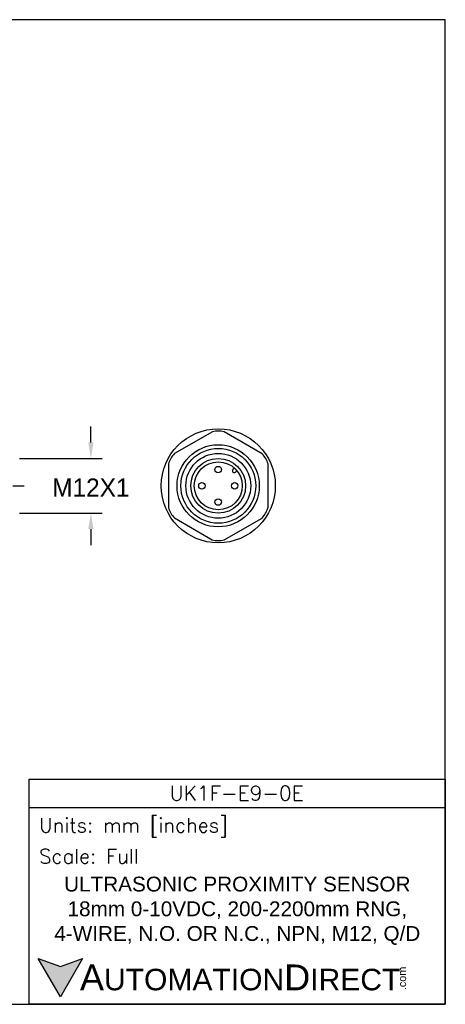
# Model space of a CAD drawing. Header units: inches. Extents: x 0 to 279, y 0 to 216.
# Tile 4 of 4: x 186 to 279, y 0 to 216. Entities that reach past the tile are written whole.
import ezdxf

# ---------------------------------------------------------------- set-up
doc = ezdxf.new("R2010")
doc.units = ezdxf.units.IN
doc.header["$LTSCALE"] = 10
doc.header["$MEASUREMENT"] = 0
doc.linetypes.add('CENTER', pattern=[2, 1.25, -0.25, 0.25, -0.25])
for name, color, linetype in [('center', 40, 'CENTER'), ('DIM', 140, 'Continuous'), ('Text', 140, 'Continuous')]:
    doc.layers.add(name, color=color, linetype=linetype)
doc.styles.add('\\M+2ABAC\\M+2A6A11', font='txt')
doc.styles.add('ROMANS', font='romans.shx')
doc.dimstyles.get("Standard").update_dxf_attribs({"dimtxt": 4, "dimasz": 3.5, "dimexe": 2.5, "dimexo": 1.5, "dimgap": 1, "dimtad": 0, "dimtih": 1, "dimtoh": 1, "dimdec": 1, "dimzin": 0, "dimdsep": 46, "dimtxsty": 'Standard', "dimcen": 0, "dimadec": 0, "dimazin": 0, "dimtfac": 1, "dimtdec": 1, "dimtofl": 0, "dimtmove": 0, "dimatfit": 3, "dimfxl": 0, "dimtolj": 1, "dimtzin": 0, "dimarcsym": 0})

# ---------------------------------------------------------------- blocks, each defined once
blk = doc.blocks.new('*D2')
at = {"layer": 'Defpoints', "color": 0}
for p in [(184.65, 119.69), (184.65, 107.69), (201.76, 107.69)]:
    blk.add_point(p, dxfattribs=at)
at = {"layer": 'DIM', "color": 0, "lineweight": -2}
for p, q in [((201.76, 123.19), (201.76, 126.69)), ((186.15, 119.69), (204.26, 119.69)), ((186.15, 107.69), (204.26, 107.69)), ((201.76, 104.19), (201.76, 100.69))]:
    blk.add_line(p, q, dxfattribs=at)
at = {"layer": 'DIM', "color": 0}
for points in [[(201.18, 123.19), (202.34, 123.19), (201.76, 119.69)], [(201.18, 104.19), (202.34, 104.19), (201.76, 107.69)]]:
    blk.add_solid(points, dxfattribs=at)
at = {"layer": 'DIM', "color": 0, "insert": (201.76, 113.3), "char_height": 4, "attachment_point": 5}
blk.add_mtext('\\A1;M12X1', dxfattribs=at)

msp = doc.modelspace()

# ---------------------------------------------------------------- hatches: boundary and pattern name
at = {"layer": 'Text'}
msp.add_hatch(color=256, dxfattribs=at).paths.add_polyline_path([(199.93, 10.07), (195.08, 8.31), (190.23, 10.07), (195.08, 1.67)])

# ---------------------------------------------------------------- linework, layer by layer
for p, q in [((228.38, 125.54), (220.06, 120.75)), ((239.28, 120.72), (230.98, 125.54)), ((218.77, 118.5), (218.75, 108.9)), ((233.2, 117.58), (232.88, 117.27)), ((233.75, 116.99), (233.44, 116.68)), ((240.57, 108.88), (240.58, 118.48)), ((220.05, 106.66), (228.35, 101.84)), ((230.95, 101.84), (239.27, 106.63))]:
    msp.add_line(p, q)
for centre, radius in [((229.67, 113.69), 12.5), ((229.65, 113.69), 9), ((229.67, 113.69), 8.2), ((229.67, 113.69), 7.1), ((229.65, 113.69), 6), ((229.67, 113.69), 5.25), ((229.65, 117.25), 0.704), ((226.09, 113.69), 0.704), ((233.27, 113.69), 0.704), ((229.65, 110.13), 0.704)]:
    msp.add_circle(centre, radius)
for centre, radius, start, end in [((229.69, 120.03), 5.66, 76.7986, 103.2975), ((224.19, 116.88), 5.66, 136.7986, 163.2975), ((235.16, 116.84), 5.66, 16.7986, 43.2975), ((233.17, 116.99), 0.402, 135.7597, 311.9211), ((224.17, 110.54), 5.66, 196.7986, 223.2975), ((235.14, 110.5), 5.66, 316.7986, 343.2975), ((229.65, 107.35), 5.66, 256.7986, 283.2975)]:
    msp.add_arc(centre, radius, start, end)
at = {"layer": 'center'}
msp.add_line((89.65, 113.69), (187.65, 113.69), dxfattribs=at)
at = {"layer": 'Defpoints'}
msp.add_lwpolyline([(279.4, 215.9), (0, 215.9), (0, 0), (279.4, 0)], close=True, dxfattribs=at)
at = {"layer": 'Text'}
msp.add_line((188.28, 43.12), (279.4, 43.12), dxfattribs=at)
for points in [[(188.28, 0), (188.28, 49.4), (279.4, 49.4), (279.4, 0)], [(199.93, 10.07), (195.08, 1.67), (190.23, 10.07), (195.08, 8.31)]]:
    msp.add_lwpolyline(points, close=True, dxfattribs=at)

# ---------------------------------------------------------------- texts
at = {"layer": 'Text', "linetype": 'Continuous', "insert": (233.7, 46.3), "char_height": 3.248, "width": 61.1425, "attachment_point": 5, "style": 'ROMANS'}
msp.add_mtext('UK1F-E9-0E', dxfattribs=at)
at = {"layer": 'Text', "attachment_point": 4}
for s, insert, char_height, width, style in [(' Units: mm [inches]', (188.28, 38.75), 3.1404, 91.118, 'ROMANS'), (' Scale: Full', (188.28, 32.47), 3.1404, 91.118, 'ROMANS'), ('{\\fArial|b0|i0|c0|p34;     \\H1.2x;A\\H0.8333x;UTOMATION\\H1.2x;D\\H0.8333x;IRECT}', (190.23, 5.87), 4.7106, 79.7962, '\\M+2ABAC\\M+2A6A11')]:
    msp.add_mtext(s, dxfattribs=dict(at, insert=insert, char_height=char_height, width=width, style=style))
at = {"layer": 'Text', "linetype": 'Continuous', "insert": (233.84, 20.5), "char_height": 3.2482, "width": 90.3508, "attachment_point": 5}
msp.add_mtext('{\\fArial|b0|i0|c0|p34;ULTRASONIC PROXIMITY SENSOR\\P18mm 0-10VDC, 200-2200mm RNG,  \\P4-WIRE, N.O. OR N.C., NPN, M12, Q/D}', dxfattribs=at)
at = {"layer": 'Text', "insert": (269.12, 3.11), "char_height": 1.6958, "width": 5.0253, "attachment_point": 1, "rotation": 90, "style": '\\M+2ABAC\\M+2A6A11'}
msp.add_mtext('{\\fArial|b0|i0|c0|p34;.com}', dxfattribs=at)

# ---------------------------------------------------------------- dimensions: what is measured, and where the dimension line sits
at = {"layer": 'DIM'}
dim = msp.add_linear_dim(base=(201.76, 107.69), p1=(184.65, 119.69), p2=(184.65, 107.69), angle=90, text='M12X1', dimstyle='Standard', override={"dimpost": '\\X'}, dxfattribs=at)
dim.commit()
dim.dimension.update_dxf_attribs({"geometry": '*D2', "text_midpoint": (201.76, 113.3), "dimtype": 160})

doc.saveas('drawing.dxf')
